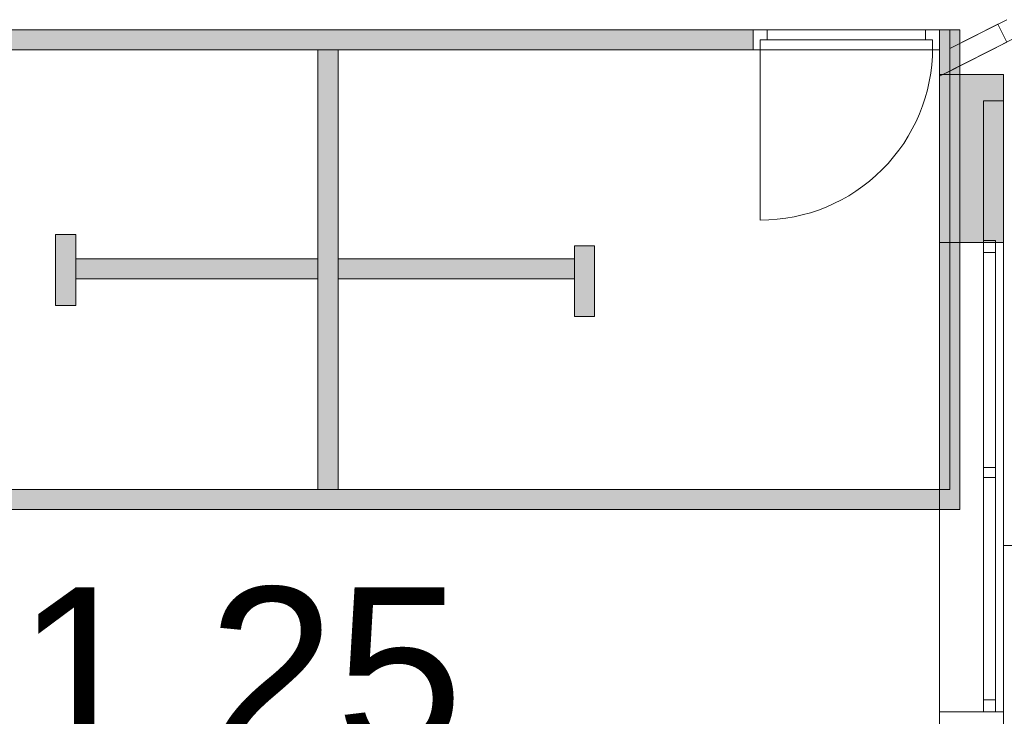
# Model space of a CAD drawing. Header units: inches. Extents: x 15 to 546804, y -66 to 267312.
# Tile 71 of 256: x 446478 to 451385, y 41476 to 44948. Entities that reach past the tile are written whole.
import ezdxf

# ---------------------------------------------------------------- set-up
doc = ezdxf.new("R2010")
doc.units = ezdxf.units.IN
doc.header["$MEASUREMENT"] = 0
doc.layers.add('Binnenwanden', color=2, linetype='Continuous')
doc.styles.add('style1', font='arial.ttf', dxfattribs={"height": 250})

msp = doc.modelspace()

# ---------------------------------------------------------------- hatches: boundary and pattern name
at = {"lineweight": 20}
h = msp.add_hatch(color=7, dxfattribs=at)
h.dxf.hatch_style = 1
h.paths.add_polyline_path([(445859.7, 44798.3), (450133.6, 44798.3), (450133.6, 44898.3), (445859.7, 44898.3)])
h = msp.add_hatch(color=7, dxfattribs=at)
h.dxf.hatch_style = 1
h.paths.add_polyline_path([(451062.6, 44674.5), (451162.6, 44674.5), (451162.6, 44898.3), (451062.6, 44898.3)])
h = msp.add_hatch(color=7, dxfattribs=at)
h.dxf.hatch_style = 1
h.paths.add_polyline_path([(448064.7, 44798.3), (447964.7, 44798.3), (447964.7, 42605.8), (448064.7, 42605.8)])
h.paths.add_polyline_path([(447964.7, 43755.8), (446757.6, 43755.8), (446757.6, 43655.8), (447964.7, 43655.8)])
h.paths.add_polyline_path([(449242.9, 43755.8), (448064.7, 43755.8), (448064.7, 43655.8), (449242.9, 43655.8)])
h.paths.add_polyline_path([(446757.6, 43876.8), (446657.6, 43876.8), (446657.6, 43523.6), (446757.6, 43523.6)])
h.paths.add_polyline_path([(449342.9, 43821.1), (449242.9, 43821.1), (449242.9, 43467.8), (449342.9, 43467.8)])
h = msp.add_hatch(color=7, dxfattribs=at)
h.dxf.hatch_style = 1
h.paths.add_polyline_path([(451062.6, 43837.8), (451380.6, 43837.8), (451380.6, 44674.5), (451062.6, 44674.5)])
h = msp.add_hatch(color=7, dxfattribs=at)
h.dxf.hatch_style = 1
h.paths.add_polyline_path([(451062.6, 42505.8), (451162.6, 42505.8), (451162.6, 43837.8), (451062.6, 43837.8)])
h = msp.add_hatch(color=7, dxfattribs=at)
h.dxf.hatch_style = 1
h.paths.add_polyline_path([(444780.6, 42505.8), (451062.6, 42505.8), (451062.6, 42605.8), (444780.6, 42605.8)])

# ---------------------------------------------------------------- linework, layer by layer
at = {"color": 7, "lineweight": 20}
for p, q in [((451397.4, 44948.1, 0), (451112.5, 44803.6, 0)), ((451396.9, 44947.8, 3700), (451112.5, 44803.6, 3700)), ((450183.5, 44898.3, 2240.5), (445859.7, 44898.3, 2240.5)), ((450183.5, 44898.3, 4940.5), (445859.7, 44898.3, 4940.5)), ((450133.6, 44898.3, 2240.5), (445859.7, 44898.3, 2240.5)), ((450133.6, 44898.3, 4440.5), (450133.6, 44798.3, 4440.5)), ((450133.6, 44898.3, 4940.5), (450133.6, 44798.3, 4940.5)), ((450133.6, 44898.3, 2240.5), (450133.6, 44798.3, 2240.5)), ((450133.6, 44898.3, 4440.5), (450133.6, 44798.3, 4440.5)), ((450133.6, 44898.3, 2240.5), (450133.6, 44798.3, 2240.5)), ((450133.6, 44898.3, 4940.5), (450133.6, 44798.3, 4940.5)), ((450133.6, 44798.3, 2240.5), (450133.6, 44898.3, 2240.5)), ((450183.5, 44898.3, 4940.5), (450183.5, 44898.3, 2240.5)), ((451112.5, 44898.3, 2240.5), (450183.5, 44898.3, 2240.5)), ((450203.6, 44898.3, 4440.5), (450203.6, 44898.3, 4870.5)), ((450203.6, 44898.3, 4870.5), (450992.6, 44898.3, 4870.5)), ((450992.6, 44898.3, 4370.5), (450203.6, 44898.3, 4370.5)), ((450203.6, 44898.3, 4370.5), (450203.6, 44898.3, 2240.5)), ((450203.6, 44898.3, 2240.5), (450203.6, 44848.3, 2240.5)), ((450203.6, 44898.3, 4370.5), (450203.6, 44848.3, 4370.5)), ((451062.6, 44898.3, 4440.5), (450992.6, 44898.3, 4440.5)), ((450992.6, 44898.3, 4870.5), (450992.6, 44898.3, 4440.5)), ((450992.6, 44898.3, 2240.5), (450992.6, 44898.3, 4370.5)), ((450992.6, 44898.3, 2240.5), (451062.6, 44898.3, 2240.5)), ((450992.6, 44898.3, 4370.5), (450992.6, 44848.3, 4370.5)), ((450992.6, 44898.3, 2240.5), (450992.6, 44848.3, 2240.5)), ((451062.6, 44898.3, 4940.5), (451062.6, 44898.3, 4440.5)), ((451062.6, 44898.3, 4440.5), (451062.6, 44798.3, 4440.5)), ((451062.6, 44898.3, 4940.5), (451062.6, 44798.3, 4940.5)), ((451062.6, 44898.3, 2240.5), (451062.6, 44898.3, 4440.5)), ((451062.6, 44898.3, 2240.5), (451062.6, 44798.3, 2240.5)), ((451062.6, 44898.3, 4440.5), (451062.6, 44798.3, 4440.5)), ((451062.6, 44898.3, 2240.5), (451062.6, 44898.3, 4940.5)), ((451062.6, 44898.3, 2240.5), (451062.6, 44798.3, 2240.5)), ((451062.6, 44898.3, 4940.5), (451062.6, 44798.3, 4940.5)), ((451162.6, 44898.3, 0), (451062.6, 44898.3, 0)), ((451062.6, 44898.3, 0), (451062.6, 44674.5, 0)), ((451352.8, 44925.4, 50), (451112.5, 44803.6, 50)), ((451112.5, 44803.6, 3450), (451352.8, 44925.4, 3450)), ((451112.5, 42605.8, 4940.5), (451112.5, 44898.3, 4940.5)), ((451112.5, 42605.8, 2240.5), (451112.5, 44898.3, 2240.5)), ((451112.5, 44898.3, 2240.5), (451112.5, 44898.3, 4940.5)), ((451112.5, 44898.3, 0), (451162.6, 44898.3, 0)), ((451162.6, 44674.5, 0), (451162.6, 44898.3, 0)), ((451352.8, 44925.4, 3450), (451352.8, 44925.4, 50)), ((451352.8, 44925.4, 3450), (451398, 44836.3, 3450)), ((451352.8, 44925.4, 50), (451398, 44836.3, 50)), ((450168.6, 44848.3, 2240.5), (450168.6, 44798.3, 2240.5)), ((450168.6, 44848.3, 4405.5), (450168.6, 44848.3, 2240.5)), ((450203.6, 44848.3, 2240.5), (450168.6, 44848.3, 2240.5)), ((450168.6, 44848.3, 4405.5), (450168.6, 44798.3, 4405.5)), ((450203.6, 44848.3, 4405.5), (450168.6, 44848.3, 4405.5)), ((450168.6, 44848.3, 2240.5), (451027.6, 44848.3, 2240.5)), ((450168.6, 44848.3, 4405.5), (450168.6, 44848.3, 2240.5)), ((451027.6, 44848.3, 4405.5), (450168.6, 44848.3, 4405.5)), ((450168.6, 44848.3, 4405.5), (450168.6, 44808.3, 4405.5)), ((450168.6, 44848.3, 2240.5), (450168.6, 44808.3, 2240.5)), ((450168.6, 44848.3, 2240.5), (450223.3, 44848.3, 2311.3)), ((450223.3, 44848.3, 4299.7), (450168.6, 44848.3, 4370.5)), ((450203.6, 44848.3, 4870.5), (450992.6, 44848.3, 4870.5)), ((450992.6, 44848.3, 4440.5), (450203.6, 44848.3, 4440.5)), ((450203.6, 44848.3, 4440.5), (450203.6, 44848.3, 4870.5)), ((450203.6, 44848.3, 4370.5), (450203.6, 44848.3, 2240.5)), ((450992.6, 44848.3, 4370.5), (450203.6, 44848.3, 4370.5)), ((450992.6, 44848.3, 4405.5), (450203.6, 44848.3, 4405.5)), ((450203.6, 44848.3, 4370.5), (450203.6, 44848.3, 4405.5)), ((450332.9, 44848.3, 4158.1), (450278.1, 44848.3, 4228.9)), ((450278.1, 44848.3, 2382.1), (450332.9, 44848.3, 2452.9)), ((450442.4, 44848.3, 4016.5), (450387.7, 44848.3, 4087.3)), ((450387.7, 44848.3, 2523.7), (450442.4, 44848.3, 2594.5)), ((450552, 44848.3, 3874.9), (450497.2, 44848.3, 3945.7)), ((450497.2, 44848.3, 2665.2), (450552, 44848.3, 2736)), ((450661.5, 44848.3, 3733.4), (450606.8, 44848.3, 3804.2)), ((450606.8, 44848.3, 2806.8), (450661.5, 44848.3, 2877.6)), ((450771.1, 44848.3, 3591.8), (450716.3, 44848.3, 3662.6)), ((450716.3, 44848.3, 2948.4), (450771.1, 44848.3, 3019.2)), ((450880.6, 44848.3, 3450.2), (450825.8, 44848.3, 3521)), ((450825.8, 44848.3, 3090), (450880.6, 44848.3, 3160.8)), ((450990.2, 44848.3, 3308.6), (450935.4, 44848.3, 3379.4)), ((450935.4, 44848.3, 3231.6), (450990.2, 44848.3, 3302.4)), ((450992.6, 44848.3, 4870.5), (450992.6, 44848.3, 4440.5)), ((450992.6, 44848.3, 2240.5), (450992.6, 44848.3, 4370.5)), ((450992.6, 44848.3, 2240.5), (451027.6, 44848.3, 2240.5)), ((450992.6, 44848.3, 4405.5), (451027.6, 44848.3, 4405.5)), ((450992.6, 44848.3, 4370.5), (450992.6, 44848.3, 4405.5)), ((451027.6, 44848.3, 2240.5), (451027.6, 44848.3, 4405.5)), ((451027.6, 44848.3, 2240.5), (451027.6, 44798.3, 2240.5)), ((451027.6, 44848.3, 4405.5), (451027.6, 44798.3, 4405.5)), ((451027.6, 44848.3, 2240.5), (451027.6, 44848.3, 4405.5)), ((451027.6, 44848.3, 4405.5), (451027.6, 44808.3, 4405.5)), ((451027.6, 44848.3, 2240.5), (451027.6, 44808.3, 2240.5)), ((451442.6, 44858.9, 3500), (451062.6, 44666.1, 3500)), ((451442.6, 44858.9, 0), (451062.6, 44666.1, 0)), ((451442.6, 44858.9, 3700), (451062.6, 44666.1, 3700)), ((450183.5, 44798.3, 4940.5), (445859.7, 44798.3, 4940.5)), ((450183.5, 44798.3, 2240.5), (445859.7, 44798.3, 2240.5)), ((445859.7, 44798.3, 2240.5), (450133.6, 44798.3, 2240.5)), ((448064.7, 44798.3, 2240.5), (447964.7, 44798.3, 2240.5)), ((448064.7, 44798.3, 4940.5), (447964.7, 44798.3, 4940.5)), ((447964.7, 44798.3, 4940.5), (447964.7, 42605.8, 4940.5)), ((447964.7, 44798.3, 2240.5), (447964.7, 42605.8, 2240.5)), ((447964.7, 44798.3, 2240.5), (447964.7, 44798.3, 4940.5)), ((448064.7, 42605.8, 2240.5), (448064.7, 44798.3, 2240.5)), ((448064.7, 42605.8, 4940.5), (448064.7, 44798.3, 4940.5)), ((448064.7, 44798.3, 2240.5), (448064.7, 44798.3, 4940.5)), ((450168.6, 44808.3, 4405.5), (450168.6, 44808.3, 2240.5)), ((450168.6, 44808.3, 2240.5), (450168.6, 43949.3, 2240.5)), ((450168.6, 44798.3, 4405.5), (450168.6, 44798.3, 2240.5)), ((451027.6, 44798.3, 4405.5), (450168.6, 44798.3, 4405.5)), ((450183.5, 44798.3, 4940.5), (450183.5, 44798.3, 2240.5)), ((450203.6, 44798.3, 4870.5), (450992.6, 44798.3, 4870.5)), ((450203.6, 44798.3, 4440.5), (450203.6, 44798.3, 4870.5)), ((450992.6, 44798.3, 4870.5), (450992.6, 44798.3, 4440.5)), ((451062.6, 44798.3, 4440.5), (450992.6, 44798.3, 4440.5)), ((451027.6, 44808.3, 2240.5), (451027.6, 44808.3, 4405.5)), ((451027.6, 44798.3, 2240.5), (451062.6, 44798.3, 2240.5)), ((451027.6, 44798.3, 2240.5), (451027.6, 44798.3, 4405.5)), ((451062.6, 44798.3, 4940.5), (451062.6, 44798.3, 4440.5)), ((451062.6, 44798.3, 2240.5), (451062.6, 44798.3, 4440.5)), ((451062.6, 44798.3, 2240.5), (451062.6, 44798.3, 4940.5)), ((451096.2, 44683.2, 3450), (451398, 44836.3, 3450)), ((451398, 44836.3, 50), (451096.2, 44683.2, 50)), ((451398, 44836.3, 50), (451096.2, 44683.2, 50)), ((451096.2, 44683.2, 3450), (451398, 44836.3, 3450)), ((451380.6, 44674.5, -2559.5), (451062.6, 44674.5, -2559.5)), ((451380.6, 44674.5, 1940.5), (451062.6, 44674.5, 1940.5)), ((451062.6, 44674.5, -2559.5), (451062.6, 25037.8, -2559.5)), ((451062.6, 44674.5, 1940.5), (451062.6, 25037.8, 1940.5)), ((451062.6, 44674.5, 1940.5), (451062.6, 44674.5, -2559.5)), ((451062.6, 44674.5, 0), (451162.6, 44674.5, 0)), ((451380.6, 44674.5, 0), (451062.6, 44674.5, 0)), ((451062.6, 44674.5, 0), (451062.6, 43837.8, 0)), ((451096.2, 44683.2, 50), (451096.2, 44683.2, 3450)), ((451096.2, 44683.2, 50), (451096.2, 44683.2, 3450)), ((451380.6, 44674.5, 1940.5), (451380.6, 44674.5, -2559.5)), ((451380.6, 44674.5, -2559.5), (451380.6, 25037.8, -2559.5)), ((451380.6, 44674.5, 1940.5), (451380.6, 25037.8, 1940.5)), ((451380.6, 43837.8, 0), (451380.6, 44674.5, 0)), ((451280.6, 41497.8, 517), (451280.6, 44542.9, 517)), ((451280.6, 44542.9, -1083), (451280.6, 41497.8, -1083)), ((451380.6, 44542.9, -1083), (451280.6, 44542.9, -1083)), ((451280.6, 44542.9, 517), (451280.6, 44542.9, -1083)), ((451380.6, 44542.9, 517), (451280.6, 44542.9, 517)), ((451380.6, 43847.8, 517), (451380.6, 44542.9, 517)), ((451380.6, 44542.9, -1083), (451380.6, 43847.8, -1083)), ((451380.6, 44542.9, 517), (451380.6, 44542.9, -1083)), ((446757.6, 43876.8, 2240.5), (446657.6, 43876.8, 2240.5)), ((446757.6, 43876.8, 4940.5), (446657.6, 43876.8, 4940.5)), ((446657.6, 43876.8, 4940.5), (446657.6, 43523.6, 4940.5)), ((446657.6, 43876.8, 2240.5), (446657.6, 43523.6, 2240.5)), ((446657.6, 43876.8, 2240.5), (446657.6, 43876.8, 4940.5)), ((446757.6, 43523.6, 2240.5), (446757.6, 43876.8, 2240.5)), ((446757.6, 43523.6, 4940.5), (446757.6, 43876.8, 4940.5)), ((446757.6, 43876.8, 2240.5), (446757.6, 43876.8, 4940.5)), ((451280.6, 43822.8, 457), (451280.6, 43872.8, 457)), ((451280.6, 43872.8, -1023), (451280.6, 43822.8, -1023)), ((451280.6, 43872.8, 457), (451280.6, 43872.8, -1023)), ((449342.9, 43821.1, 2240.5), (449242.9, 43821.1, 2240.5)), ((449342.9, 43821.1, 4940.5), (449242.9, 43821.1, 4940.5)), ((449242.9, 43821.1, 4940.5), (449242.9, 43467.8, 4940.5)), ((449242.9, 43821.1, 2240.5), (449242.9, 43467.8, 2240.5)), ((449242.9, 43821.1, 2240.5), (449242.9, 43821.1, 4940.5)), ((449342.9, 43467.8, 2240.5), (449342.9, 43821.1, 2240.5)), ((449342.9, 43467.8, 4940.5), (449342.9, 43821.1, 4940.5)), ((449342.9, 43821.1, 2240.5), (449342.9, 43821.1, 4940.5)), ((451380.6, 43837.8, -1083), (451062.6, 43837.8, -1083)), ((451380.6, 43837.8, 472.6), (451062.6, 43837.8, 472.6)), ((451062.6, 43837.8, -1083), (451062.6, 41497.8, -1083)), ((451062.6, 43837.8, 472.6), (451062.6, 43837.8, -1083)), ((451062.6, 41497.8, 472.6), (451062.6, 43837.8, 472.6)), ((451162.6, 43837.8, 0), (451062.6, 43837.8, 0)), ((451062.6, 43837.8, 0), (451062.6, 42505.8, 0)), ((451062.6, 43837.8, 0), (451380.6, 43837.8, 0)), ((451162.6, 42505.8, 0), (451162.6, 43837.8, 0)), ((451340.6, 43847.8, -1083), (451280.6, 43847.8, -1083)), ((451280.6, 41497.8, -1083), (451280.6, 43847.8, -1083)), ((451280.6, 43847.8, 517), (451280.6, 41497.8, 517)), ((451340.6, 43847.8, 517), (451280.6, 43847.8, 517)), ((451280.6, 43847.8, -1083), (451280.6, 43847.8, 517)), ((451280.6, 43822.8, -1023), (451280.6, 43822.8, 457)), ((451340.6, 41497.8, -1083), (451340.6, 43847.8, -1083)), ((451340.6, 43847.8, 517), (451340.6, 41497.8, 517)), ((451340.6, 43847.8, -1083), (451340.6, 43847.8, 517)), ((451340.6, 43822.8, -1023), (451340.6, 43822.8, 457)), ((451380.6, 41497.8, 517), (451380.6, 43847.8, 517)), ((451380.6, 43847.8, -1083), (451380.6, 43847.8, 517)), ((451380.6, 43847.8, -1083), (451380.6, 41497.8, -1083)), ((451380.6, 43837.8, -1083), (451380.6, 41497.8, -1083)), ((451380.6, 43837.8, 472.6), (451380.6, 43837.8, -1083)), ((451380.6, 41497.8, 472.6), (451380.6, 43837.8, 472.6)), ((451280.6, 43787.8, 457), (451280.6, 43787.8, -1023)), ((451340.6, 43787.8, -1023), (451280.6, 43787.8, -1023)), ((451340.6, 43787.8, 457), (451280.6, 43787.8, 457)), ((451280.6, 43787.8, -1023), (451280.6, 41557.8, -1023)), ((451280.6, 41557.8, 457), (451280.6, 43787.8, 457)), ((451340.6, 43787.8, 457), (451340.6, 43787.8, -1023)), ((451340.6, 43787.8, -1023), (451340.6, 41557.8, -1023)), ((451340.6, 41557.8, 457), (451340.6, 43787.8, 457)), ((446757.6, 43755.8, 2240.5), (446757.6, 43655.8, 2240.5)), ((446757.6, 43755.8, 4940.5), (446757.6, 43655.8, 4940.5)), ((447964.7, 43755.8, 2240.5), (446757.6, 43755.8, 2240.5)), ((447964.7, 43755.8, 4940.5), (446757.6, 43755.8, 4940.5)), ((446757.6, 43755.8, 2240.5), (446757.6, 43755.8, 4940.5)), ((447964.7, 43655.8, 4940.5), (447964.7, 43755.8, 4940.5)), ((447964.7, 43655.8, 2240.5), (447964.7, 43755.8, 2240.5)), ((447964.7, 43755.8, 2240.5), (447964.7, 43755.8, 4940.5)), ((448064.7, 43755.8, 2240.5), (448064.7, 43655.8, 2240.5)), ((448064.7, 43755.8, 4940.5), (448064.7, 43655.8, 4940.5)), ((449242.9, 43755.8, 2240.5), (448064.7, 43755.8, 2240.5)), ((449242.9, 43755.8, 4940.5), (448064.7, 43755.8, 4940.5)), ((448064.7, 43755.8, 2240.5), (448064.7, 43755.8, 4940.5)), ((449242.9, 43655.8, 4940.5), (449242.9, 43755.8, 4940.5)), ((449242.9, 43655.8, 2240.5), (449242.9, 43755.8, 2240.5)), ((449242.9, 43755.8, 2240.5), (449242.9, 43755.8, 4940.5)), ((446757.6, 43655.8, 4940.5), (447964.7, 43655.8, 4940.5)), ((446757.6, 43655.8, 2240.5), (447964.7, 43655.8, 2240.5)), ((446757.6, 43655.8, 2240.5), (446757.6, 43655.8, 4940.5)), ((447964.7, 43655.8, 2240.5), (447964.7, 43655.8, 4940.5)), ((448064.7, 43655.8, 4940.5), (449242.9, 43655.8, 4940.5)), ((448064.7, 43655.8, 2240.5), (449242.9, 43655.8, 2240.5)), ((448064.7, 43655.8, 2240.5), (448064.7, 43655.8, 4940.5)), ((449242.9, 43655.8, 2240.5), (449242.9, 43655.8, 4940.5)), ((446657.6, 43523.6, 4940.5), (446757.6, 43523.6, 4940.5)), ((446657.6, 43523.6, 2240.5), (446757.6, 43523.6, 2240.5)), ((446657.6, 43523.6, 2240.5), (446657.6, 43523.6, 4940.5)), ((446757.6, 43523.6, 2240.5), (446757.6, 43523.6, 4940.5)), ((449242.9, 43467.8, 4940.5), (449342.9, 43467.8, 4940.5)), ((449242.9, 43467.8, 2240.5), (449342.9, 43467.8, 2240.5)), ((449242.9, 43467.8, 2240.5), (449242.9, 43467.8, 4940.5)), ((449342.9, 43467.8, 2240.5), (449342.9, 43467.8, 4940.5)), ((451280.6, 42665.8, 457), (451280.6, 42715.8, 457)), ((451340.6, 42715.8, 457), (451280.6, 42715.8, 457)), ((451340.6, 42715.8, -1023), (451280.6, 42715.8, -1023)), ((451280.6, 42715.8, -1023), (451280.6, 42665.8, -1023)), ((451280.6, 42715.8, 457), (451280.6, 42715.8, -1023)), ((451340.6, 42665.8, 457), (451340.6, 42715.8, 457)), ((451340.6, 42715.8, 457), (451340.6, 42715.8, -1023)), ((451340.6, 42715.8, -1023), (451340.6, 42665.8, -1023)), ((451340.6, 42665.8, 457), (451280.6, 42665.8, 457)), ((451340.6, 42665.8, -1023), (451280.6, 42665.8, -1023)), ((451280.6, 42665.8, -1023), (451280.6, 42665.8, 457)), ((451340.6, 42665.8, -1023), (451340.6, 42665.8, 457)), ((451062.6, 42605.8, 0), (444780.6, 42605.8, 0)), ((444880.6, 42605.8, 4940.5), (451112.5, 42605.8, 4940.5)), ((444880.6, 42605.8, 2240.5), (451112.5, 42605.8, 2240.5)), ((447964.7, 42605.8, 4940.5), (448064.7, 42605.8, 4940.5)), ((447964.7, 42605.8, 2240.5), (448064.7, 42605.8, 2240.5)), ((447964.7, 42605.8, 2240.5), (447964.7, 42605.8, 4940.5)), ((448064.7, 42605.8, 2240.5), (448064.7, 42605.8, 4940.5)), ((451062.6, 42505.8, 0), (451062.6, 42605.8, 0)), ((451112.5, 42605.8, 4940.5), (451112.5, 42605.8, 2240.5)), ((444780.6, 42505.8, 0), (451062.6, 42505.8, 0)), ((444780.6, 42505.8, 0), (451162.6, 42505.8, 0)), ((451062.6, 42505.8, 0), (451162.6, 42505.8, 0)), ((451380.6, 42327.8, 1940.5), (456187, 42327.8, 1940.5)), ((451380.6, 41647.8, 300), (451380.6, 25037.8, 300)), ((451380.6, 41647.8, 300), (451380.6, 41647.8)), ((451380.6, 41647.8), (451380.6, 25037.8)), ((451340.6, 41557.8, -1023), (451280.6, 41557.8, -1023)), ((451340.6, 41557.8, 457), (451280.6, 41557.8, 457)), ((451280.6, 41557.8, -1023), (451280.6, 41557.8, 457)), ((451340.6, 41557.8, -1023), (451340.6, 41557.8, 457)), ((451380.6, 41497.8, 472.6), (451062.6, 41497.8, 472.6)), ((451380.6, 41497.8, -1083), (451062.6, 41497.8, -1083)), ((451062.6, 41497.8, -1083), (451062.6, 41497.8, 472.6)), ((451280.6, 41497.8, -1083), (451280.6, 41497.8, 517)), ((451380.6, 41497.8, 517), (451280.6, 41497.8, 517)), ((451380.6, 41497.8, -1083), (451280.6, 41497.8, -1083)), ((451340.6, 41497.8, -1083), (451280.6, 41497.8, -1083)), ((451340.6, 41497.8, 517), (451280.6, 41497.8, 517)), ((451280.6, 41497.8, 517), (451280.6, 41497.8, -1083)), ((451340.6, 41497.8, 517), (451340.6, 41497.8, -1083)), ((451380.6, 41497.8, -1083), (451380.6, 41497.8, 517)), ((451380.6, 41497.8, -1083), (451380.6, 41497.8, 472.6))]:
    msp.add_line(p, q, dxfattribs=at)
at = {"color": 7, "lineweight": 20, "extrusion": (-1.21116e-11, -1.6368e-18, -1)}
msp.add_ellipse((450168.6, 44808.3, 2240.5), major_axis=(0, 859.5), ratio=0.999391, start_param=1.570796, end_param=3.141593, dxfattribs=at)
at = {"color": 7, "lineweight": 20}
for points, invisible_edges in [([(451397.4, 44948.1, 3500), (451352.8, 44925.4, 50), (451397.4, 44948.1, 0)], 3), ([(451397.4, 44948.1, 3700), (451352.8, 44925.4, 50), (451397.4, 44948.1, 3500)], 3), ([(451396.9, 44947.8, 3700), (451352.8, 44925.4, 50), (451397.4, 44948.1, 3700)], 3), ([(451352.8, 44925.4, 50), (451396.9, 44947.8, 3700), (451352.8, 44925.4, 3450)], 3), ([(450183.5, 44898.3, 2240.5), (445859.7, 44798.3, 2240.5), (445859.7, 44898.3, 2240.5)], 1), ([(445859.7, 44898.3, 2240.5), (450183.5, 44898.3, 4940.5), (450183.5, 44898.3, 2240.5)], 1), ([(450183.5, 44898.3, 4940.5), (445859.7, 44898.3, 2240.5), (445859.7, 44898.3, 4940.5)], 1), ([(450183.5, 44798.3, 4940.5), (445859.7, 44898.3, 4940.5), (445859.7, 44798.3, 4940.5)], 1), ([(450133.6, 44898.3, 4940.5), (450083.5, 44798.3, 4940.5), (450133.6, 44798.3, 4940.5)], 1), ([(450083.5, 44798.3, 2240.5), (450133.6, 44898.3, 2240.5), (450133.6, 44798.3, 2240.5)], 1), ([(450133.6, 44898.3, 2240.5), (450133.6, 44798.3, 4940.5), (450133.6, 44798.3, 2240.5)], 1), ([(450133.6, 44798.3, 4940.5), (450133.6, 44898.3, 2240.5), (450133.6, 44898.3, 4940.5)], 1), ([(450133.6, 44798.3, 2240.5), (450133.6, 44898.3, 4440.5), (450133.6, 44898.3, 2240.5)], 1), ([(450133.6, 44898.3, 4440.5), (450133.6, 44798.3, 2240.5), (450133.6, 44798.3, 4440.5)], 1), ([(450133.6, 44898.3, 4440.5), (451062.6, 44798.3, 4440.5), (451062.6, 44898.3, 4440.5)], 1), ([(451062.6, 44798.3, 4440.5), (450133.6, 44898.3, 4440.5), (450133.6, 44798.3, 4440.5)], 1), ([(450203.6, 44898.3, 2240.5), (450168.6, 44848.3, 2240.5), (450133.6, 44898.3, 2240.5)], 3), ([(450133.6, 44898.3, 2240.5), (450168.6, 44848.3, 2240.5), (450133.6, 44798.3, 2240.5)], 3), ([(451062.6, 44898.3, 4940.5), (450133.6, 44798.3, 4940.5), (451062.6, 44798.3, 4940.5)], 1), ([(450133.6, 44798.3, 4940.5), (451062.6, 44898.3, 4940.5), (450133.6, 44898.3, 4940.5)], 1), ([(450133.6, 44798.3, 4440.5), (450133.6, 44898.3, 4940.5), (450133.6, 44898.3, 4440.5)], 1), ([(450133.6, 44898.3, 4940.5), (450133.6, 44798.3, 4440.5), (450133.6, 44798.3, 4940.5)], 1), ([(450168.6, 44848.3, 2240.5), (450203.6, 44898.3, 2240.5), (450203.6, 44848.3, 2240.5)], 1), ([(450203.6, 44898.3, 4370.5), (450203.6, 44848.3, 2240.5), (450203.6, 44898.3, 2240.5)], 1), ([(450203.6, 44848.3, 2240.5), (450203.6, 44898.3, 4370.5), (450203.6, 44848.3, 4370.5)], 1), ([(450203.6, 44848.3, 4370.5), (450992.6, 44898.3, 4370.5), (450992.6, 44848.3, 4370.5)], 1), ([(450992.6, 44898.3, 4370.5), (450203.6, 44848.3, 4370.5), (450203.6, 44898.3, 4370.5)], 1), ([(450992.6, 44848.3, 2240.5), (450992.6, 44898.3, 4370.5), (450992.6, 44898.3, 2240.5)], 1), ([(450992.6, 44898.3, 4370.5), (450992.6, 44848.3, 2240.5), (450992.6, 44848.3, 4370.5)], 1), ([(451062.6, 44898.3, 2240.5), (451027.6, 44848.3, 2240.5), (450992.6, 44898.3, 2240.5)], 3), ([(450992.6, 44898.3, 2240.5), (451027.6, 44848.3, 2240.5), (450992.6, 44848.3, 2240.5)], 1), ([(451027.6, 44798.3, 2240.5), (451062.6, 44898.3, 2240.5), (451062.6, 44798.3, 2240.5)], 1), ([(451062.6, 44898.3, 2240.5), (451027.6, 44798.3, 2240.5), (451027.6, 44848.3, 2240.5)], 13), ([(451062.6, 42605.8, 2713.1), (451062.6, 44898.3, 5413.1), (451062.6, 44898.3, 2713.1)], 1), ([(451062.6, 44898.3, 4940.5), (451062.6, 44798.3, 2240.5), (451062.6, 44798.3, 4940.5)], 1), ([(451062.6, 44798.3, 2240.5), (451062.6, 44898.3, 4940.5), (451062.6, 44898.3, 2240.5)], 1), ([(451062.6, 44898.3, 4440.5), (451062.6, 44798.3, 2240.5), (451062.6, 44898.3, 2240.5)], 1), ([(451062.6, 44798.3, 2240.5), (451062.6, 44898.3, 4440.5), (451062.6, 44798.3, 4440.5)], 1), ([(451062.6, 44798.3, 4940.5), (451062.6, 44898.3, 4440.5), (451062.6, 44898.3, 4940.5)], 1), ([(451062.6, 44898.3, 4440.5), (451062.6, 44798.3, 4940.5), (451062.6, 44798.3, 4440.5)], 1), ([(451398, 44836.3, 3450), (451352.8, 44925.4, 3450), (451096.2, 44683.2, 3450)], 2), ([(451398, 44836.3, 50), (451096.2, 44683.2, 50), (451352.8, 44925.4, 50)], 2), ([(451112.5, 42605.8, 4940.5), (451212.5, 42505.8, 4940.5), (451112.5, 44898.3, 4940.5)], 3), ([(451112.5, 44898.3, 4940.5), (451112.5, 42605.8, 2240.5), (451112.5, 42605.8, 4940.5)], 1), ([(451162.6, 42505.8, 5413.1), (451162.6, 44898.3, 2713.1), (451162.6, 44898.3, 5413.1)], 1), ([(451398, 44836.3, 50), (451352.8, 44925.4, 50), (451398, 44836.3, 3450)], 2), ([(451352.8, 44925.4, 3450), (451398, 44836.3, 3450), (451352.8, 44925.4, 50)], 2), ([(450133.6, 44798.3, 2240.5), (450168.6, 44848.3, 2240.5), (450168.6, 44798.3, 2240.5)], 1), ([(450168.6, 44808.3, 2240.5), (450168.6, 44848.3, 4405.5), (450168.6, 44848.3, 2240.5)], 1), ([(450168.6, 44848.3, 4405.5), (450168.6, 44808.3, 2240.5), (450168.6, 44808.3, 4405.5)], 1), ([(450168.6, 44848.3, 4405.5), (451027.6, 44848.3, 2240.5), (450168.6, 44848.3, 2240.5)], 1), ([(451027.6, 44848.3, 2240.5), (450168.6, 44848.3, 4405.5), (451027.6, 44848.3, 4405.5)], 1), ([(450203.6, 44848.3, 4370.5), (450168.6, 44848.3, 2240.5), (450203.6, 44848.3, 2240.5)], 1), ([(450168.6, 44848.3, 2240.5), (450203.6, 44848.3, 4370.5), (450168.6, 44848.3, 4405.5)], 3), ([(450168.6, 44848.3, 4405.5), (450203.6, 44848.3, 4370.5), (450203.6, 44848.3, 4405.5)], 1), ([(450168.6, 44848.3, 4405.5), (450168.6, 44798.3, 2240.5), (450168.6, 44848.3, 2240.5)], 1), ([(450168.6, 44798.3, 2240.5), (450168.6, 44848.3, 4405.5), (450168.6, 44798.3, 4405.5)], 1), ([(450168.6, 44798.3, 4405.5), (451027.6, 44848.3, 4405.5), (451027.6, 44798.3, 4405.5)], 1), ([(451027.6, 44848.3, 4405.5), (450168.6, 44798.3, 4405.5), (450992.6, 44848.3, 4405.5)], 3), ([(450992.6, 44848.3, 4405.5), (450168.6, 44798.3, 4405.5), (450203.6, 44848.3, 4405.5)], 3), ([(450203.6, 44848.3, 4405.5), (450168.6, 44798.3, 4405.5), (450168.6, 44848.3, 4405.5)], 1), ([(450992.6, 44848.3, 4405.5), (450203.6, 44848.3, 4370.5), (450992.6, 44848.3, 4370.5)], 1), ([(450203.6, 44848.3, 4370.5), (450992.6, 44848.3, 4405.5), (450203.6, 44848.3, 4405.5)], 1), ([(450203.6, 44848.3, 4870.5), (450992.6, 44848.3, 4440.5), (450203.6, 44848.3, 4440.5)], 1), ([(450992.6, 44848.3, 4440.5), (450203.6, 44848.3, 4870.5), (450992.6, 44848.3, 4870.5)], 1), ([(451027.6, 44848.3, 4405.5), (450992.6, 44848.3, 2240.5), (451027.6, 44848.3, 2240.5)], 1), ([(450992.6, 44848.3, 2240.5), (451027.6, 44848.3, 4405.5), (450992.6, 44848.3, 4370.5)], 3), ([(450992.6, 44848.3, 4370.5), (451027.6, 44848.3, 4405.5), (450992.6, 44848.3, 4405.5)], 1), ([(451027.6, 44808.3, 4405.5), (451027.6, 44848.3, 2240.5), (451027.6, 44848.3, 4405.5)], 1), ([(451027.6, 44848.3, 2240.5), (451027.6, 44808.3, 4405.5), (451027.6, 44808.3, 2240.5)], 1), ([(451027.6, 44798.3, 2240.5), (451027.6, 44848.3, 4405.5), (451027.6, 44848.3, 2240.5)], 1), ([(451027.6, 44848.3, 4405.5), (451027.6, 44798.3, 2240.5), (451027.6, 44798.3, 4405.5)], 1), ([(450183.5, 44798.3, 4940.5), (445859.7, 44798.3, 2240.5), (450183.5, 44798.3, 2240.5)], 1), ([(445859.7, 44798.3, 2240.5), (450183.5, 44798.3, 4940.5), (445859.7, 44798.3, 4940.5)], 1), ([(447964.7, 44798.3, 4940.5), (448064.7, 44798.3, 2240.5), (447964.7, 44798.3, 2240.5)], 1), ([(448064.7, 44798.3, 2240.5), (447964.7, 44798.3, 4940.5), (448064.7, 44798.3, 4940.5)], 1), ([(447964.7, 44798.3, 4940.5), (447964.7, 42605.8, 2240.5), (447964.7, 42605.8, 4940.5)], 1), ([(447964.7, 42605.8, 2240.5), (447964.7, 44798.3, 4940.5), (447964.7, 44798.3, 2240.5)], 1), ([(448064.7, 42605.8, 4940.5), (447964.7, 44798.3, 4940.5), (447964.7, 42605.8, 4940.5)], 1), ([(447964.7, 44798.3, 4940.5), (448064.7, 42605.8, 4940.5), (448064.7, 44798.3, 4940.5)], 1), ([(448064.7, 44798.3, 2240.5), (447964.7, 42605.8, 2240.5), (447964.7, 44798.3, 2240.5)], 1), ([(447964.7, 42605.8, 2240.5), (448064.7, 44798.3, 2240.5), (448064.7, 42605.8, 2240.5)], 1), ([(448064.7, 44798.3, 2240.5), (448064.7, 42605.8, 4940.5), (448064.7, 42605.8, 2240.5)], 1), ([(448064.7, 42605.8, 4940.5), (448064.7, 44798.3, 2240.5), (448064.7, 44798.3, 4940.5)], 1), ([(451096.2, 44683.2, 3450), (451051.6, 44660.5, 3500), (451398, 44836.3, 3450)], 3), ([(451096.2, 44683.2, 50), (451398, 44836.3, 50), (451051.6, 44660.5, 0)], 14), ([(451398, 44836.3, 3450), (451398, 44836.3, 50), (451096.2, 44683.2, 3450)], 2), ([(451096.2, 44683.2, 50), (451096.2, 44683.2, 3450), (451398, 44836.3, 50)], 2), ([(451096.2, 44683.2, 50), (451051.6, 44660.5, 3500), (451096.2, 44683.2, 3450)], 3), ([(451062.6, 25037.8, -2559.5), (451380.6, 44674.5, -2559.5), (451380.6, 25037.8, -2559.5)], 1), ([(451380.6, 44674.5, -2559.5), (451062.6, 25037.8, -2559.5), (451062.6, 44674.5, -2559.5)], 1), ([(451062.6, 44674.5, 1940.5), (451380.6, 25037.8, 1940.5), (451380.6, 44674.5, 1940.5)], 1), ([(451380.6, 25037.8, 1940.5), (451062.6, 44674.5, 1940.5), (451062.6, 25037.8, 1940.5)], 1), ([(451062.6, 44674.5, -2559.5), (451062.6, 43837.8, -1083), (451062.6, 44674.5, 1940.5)], 3), ([(451062.6, 43837.8, -1083), (451062.6, 44674.5, -2559.5), (451062.6, 25037.8, -2559.5)], 13), ([(451062.6, 44674.5, 1940.5), (451062.6, 43837.8, 472.6), (451062.6, 25037.8, 1940.5)], 3), ([(451062.6, 43837.8, 472.6), (451062.6, 44674.5, 1940.5), (451062.6, 43837.8, -1083)], 3), ([(451062.6, 44674.5, 1940.5), (451380.6, 44674.5, -2559.5), (451062.6, 44674.5, -2559.5)], 1), ([(451380.6, 44674.5, -2559.5), (451062.6, 44674.5, 1940.5), (451380.6, 44674.5, 1940.5)], 1), ([(451380.6, 44674.5, 1940.5), (451380.6, 43837.8, 472.6), (451380.6, 44674.5, -2559.5)], 3), ([(451380.6, 43837.8, 472.6), (451380.6, 44674.5, 1940.5), (451380.6, 25037.8, 1940.5)], 13), ([(451380.6, 44674.5, -2559.5), (451380.6, 43837.8, -1083), (451380.6, 25037.8, -2559.5)], 3), ([(451380.6, 43837.8, -1083), (451380.6, 44674.5, -2559.5), (451380.6, 43837.8, 472.6)], 3), ([(451280.6, 44542.9, -1083), (451280.6, 44542.9, 517), (451280.6, 41497.8, -1083)], 2), ([(451280.6, 41497.8, 517), (451280.6, 41497.8, -1083), (451280.6, 44542.9, 517)], 2), ([(451280.6, 41497.8, 517), (451280.6, 44542.9, 517), (451380.6, 41497.8, 517)], 2), ([(451380.6, 44542.9, 517), (451380.6, 41497.8, 517), (451280.6, 44542.9, 517)], 3), ([(451280.6, 44542.9, -1083), (451280.6, 41497.8, -1083), (451380.6, 44542.9, -1083)], 2), ([(451380.6, 41497.8, -1083), (451380.6, 44542.9, -1083), (451280.6, 41497.8, -1083)], 3), ([(451280.6, 44542.9, -1083), (451380.6, 44542.9, -1083), (451280.6, 44542.9, 517)], 2), ([(451380.6, 44542.9, 517), (451280.6, 44542.9, 517), (451380.6, 44542.9, -1083)], 2), ([(451380.6, 43847.8, 517), (451380.6, 41497.8, 517), (451380.6, 44542.9, 517)], 2), ([(451380.6, 43847.8, -1083), (451380.6, 44542.9, -1083), (451380.6, 41497.8, -1083)], 2), ([(451380.6, 44542.9, -1083), (451380.6, 44542.9, 517), (451380.6, 43847.8, -1083)], 2), ([(451380.6, 43847.8, 517), (451380.6, 43847.8, -1083), (451380.6, 44542.9, 517)], 2), ([(446657.6, 43876.8, 4940.5), (446757.6, 43876.8, 2240.5), (446657.6, 43876.8, 2240.5)], 1), ([(446757.6, 43876.8, 2240.5), (446657.6, 43876.8, 4940.5), (446757.6, 43876.8, 4940.5)], 1), ([(446657.6, 43876.8, 4940.5), (446657.6, 43523.6, 2240.5), (446657.6, 43523.6, 4940.5)], 1), ([(446657.6, 43523.6, 2240.5), (446657.6, 43876.8, 4940.5), (446657.6, 43876.8, 2240.5)], 1), ([(446757.6, 43523.6, 4940.5), (446657.6, 43876.8, 4940.5), (446657.6, 43523.6, 4940.5)], 1), ([(446657.6, 43876.8, 4940.5), (446757.6, 43523.6, 4940.5), (446757.6, 43876.8, 4940.5)], 1), ([(446757.6, 43876.8, 2240.5), (446657.6, 43523.6, 2240.5), (446657.6, 43876.8, 2240.5)], 1), ([(446657.6, 43523.6, 2240.5), (446757.6, 43876.8, 2240.5), (446757.6, 43523.6, 2240.5)], 1), ([(446757.6, 43876.8, 2240.5), (446757.6, 43523.6, 4940.5), (446757.6, 43523.6, 2240.5)], 1), ([(446757.6, 43523.6, 4940.5), (446757.6, 43876.8, 2240.5), (446757.6, 43876.8, 4940.5)], 1), ([(451280.6, 43822.8, -1023), (451280.6, 43822.8, 457), (451280.6, 43872.8, -1023)], 2), ([(451280.6, 43872.8, 457), (451280.6, 43872.8, -1023), (451280.6, 43822.8, 457)], 2), ([(449242.9, 43821.1, 4940.5), (449342.9, 43821.1, 2240.5), (449242.9, 43821.1, 2240.5)], 1), ([(449342.9, 43821.1, 2240.5), (449242.9, 43821.1, 4940.5), (449342.9, 43821.1, 4940.5)], 1), ([(449242.9, 43821.1, 4940.5), (449242.9, 43467.8, 2240.5), (449242.9, 43467.8, 4940.5)], 1), ([(449242.9, 43467.8, 2240.5), (449242.9, 43821.1, 4940.5), (449242.9, 43821.1, 2240.5)], 1), ([(449342.9, 43467.8, 4940.5), (449242.9, 43821.1, 4940.5), (449242.9, 43467.8, 4940.5)], 1), ([(449242.9, 43821.1, 4940.5), (449342.9, 43467.8, 4940.5), (449342.9, 43821.1, 4940.5)], 1), ([(449342.9, 43821.1, 2240.5), (449242.9, 43467.8, 2240.5), (449242.9, 43821.1, 2240.5)], 1), ([(449242.9, 43467.8, 2240.5), (449342.9, 43821.1, 2240.5), (449342.9, 43467.8, 2240.5)], 1), ([(449342.9, 43821.1, 2240.5), (449342.9, 43467.8, 4940.5), (449342.9, 43467.8, 2240.5)], 1), ([(449342.9, 43467.8, 4940.5), (449342.9, 43821.1, 2240.5), (449342.9, 43821.1, 4940.5)], 1), ([(451062.6, 43837.8, -1083), (451380.6, 41497.8, -1083), (451380.6, 43837.8, -1083)], 1), ([(451380.6, 41497.8, -1083), (451062.6, 43837.8, -1083), (451062.6, 41497.8, -1083)], 1), ([(451380.6, 43837.8, 472.6), (451062.6, 43837.8, -1083), (451380.6, 43837.8, -1083)], 1), ([(451062.6, 43837.8, -1083), (451380.6, 43837.8, 472.6), (451062.6, 43837.8, 472.6)], 1), ([(451062.6, 41497.8, 472.6), (451380.6, 43837.8, 472.6), (451380.6, 41497.8, 472.6)], 1), ([(451380.6, 43837.8, 472.6), (451062.6, 41497.8, 472.6), (451062.6, 43837.8, 472.6)], 1), ([(451062.6, 43837.8, -1083), (451062.6, 25037.8, -2559.5), (451062.6, 41497.8, -1083)], 3), ([(451062.6, 25037.8, 1940.5), (451062.6, 43837.8, 472.6), (451062.6, 41497.8, 472.6)], 13), ([(451340.6, 41497.8, 517), (451340.6, 43847.8, 517), (451280.6, 41497.8, 517)], 2), ([(451280.6, 43847.8, 517), (451280.6, 41497.8, 517), (451340.6, 43847.8, 517)], 2), ([(451280.6, 43847.8, -1083), (451280.6, 41497.8, -1083), (451280.6, 41557.8, -1023)], 14), ([(451280.6, 43787.8, -1023), (451280.6, 43847.8, -1083), (451280.6, 41557.8, -1023)], 3), ([(451280.6, 43787.8, 457), (451280.6, 43847.8, -1083), (451280.6, 43787.8, -1023)], 3), ([(451280.6, 43847.8, 517), (451280.6, 41557.8, 457), (451280.6, 41497.8, 517)], 3), ([(451280.6, 43787.8, 457), (451280.6, 41557.8, 457), (451280.6, 43847.8, 517)], 14), ([(451280.6, 43847.8, -1083), (451280.6, 43787.8, 457), (451280.6, 43847.8, 517)], 3), ([(451340.6, 43847.8, -1083), (451280.6, 43847.8, -1083), (451340.6, 43847.8, 517)], 2), ([(451280.6, 43847.8, 517), (451340.6, 43847.8, 517), (451280.6, 43847.8, -1083)], 2), ([(451340.6, 43847.8, 517), (451340.6, 41497.8, 517), (451340.6, 41557.8, 457)], 14), ([(451340.6, 43787.8, 457), (451340.6, 43847.8, 517), (451340.6, 41557.8, 457)], 3), ([(451340.6, 43787.8, -1023), (451340.6, 43847.8, 517), (451340.6, 43787.8, 457)], 3), ([(451340.6, 43847.8, -1083), (451340.6, 41557.8, -1023), (451340.6, 41497.8, -1083)], 3), ([(451340.6, 43787.8, -1023), (451340.6, 41557.8, -1023), (451340.6, 43847.8, -1083)], 14), ([(451340.6, 43847.8, 517), (451340.6, 43787.8, -1023), (451340.6, 43847.8, -1083)], 3), ([(451380.6, 43837.8, 472.6), (451380.6, 25037.8, 1940.5), (451380.6, 41497.8, 472.6)], 3), ([(451380.6, 25037.8, -2559.5), (451380.6, 43837.8, -1083), (451380.6, 41497.8, -1083)], 13), ([(451340.6, 41557.8, -1023), (451340.6, 43787.8, -1023), (451280.6, 41557.8, -1023)], 2), ([(451280.6, 43787.8, -1023), (451280.6, 41557.8, -1023), (451340.6, 43787.8, -1023)], 2), ([(451340.6, 43787.8, 457), (451340.6, 41557.8, 457), (451280.6, 43787.8, 457)], 2), ([(451280.6, 41557.8, 457), (451280.6, 43787.8, 457), (451340.6, 41557.8, 457)], 2), ([(451280.6, 43787.8, -1023), (451340.6, 43787.8, -1023), (451280.6, 43787.8, 457)], 2), ([(451340.6, 43787.8, 457), (451280.6, 43787.8, 457), (451340.6, 43787.8, -1023)], 2), ([(446757.6, 43655.8, 4940.5), (446757.6, 43755.8, 2240.5), (446757.6, 43655.8, 2240.5)], 1), ([(446757.6, 43755.8, 2240.5), (446757.6, 43655.8, 4940.5), (446757.6, 43755.8, 4940.5)], 1), ([(446757.6, 43755.8, 2240.5), (447964.7, 43755.8, 4940.5), (447964.7, 43755.8, 2240.5)], 1), ([(447964.7, 43755.8, 4940.5), (446757.6, 43755.8, 2240.5), (446757.6, 43755.8, 4940.5)], 1), ([(447964.7, 43755.8, 4940.5), (446757.6, 43655.8, 4940.5), (447964.7, 43655.8, 4940.5)], 1), ([(446757.6, 43655.8, 4940.5), (447964.7, 43755.8, 4940.5), (446757.6, 43755.8, 4940.5)], 1), ([(446757.6, 43755.8, 2240.5), (447964.7, 43655.8, 2240.5), (446757.6, 43655.8, 2240.5)], 1), ([(447964.7, 43655.8, 2240.5), (446757.6, 43755.8, 2240.5), (447964.7, 43755.8, 2240.5)], 1), ([(447964.7, 43755.8, 4940.5), (447964.7, 43655.8, 2240.5), (447964.7, 43755.8, 2240.5)], 1), ([(447964.7, 43655.8, 2240.5), (447964.7, 43755.8, 4940.5), (447964.7, 43655.8, 4940.5)], 1), ([(448064.7, 43655.8, 4940.5), (448064.7, 43755.8, 2240.5), (448064.7, 43655.8, 2240.5)], 1), ([(448064.7, 43755.8, 2240.5), (448064.7, 43655.8, 4940.5), (448064.7, 43755.8, 4940.5)], 1), ([(448064.7, 43755.8, 2240.5), (449242.9, 43755.8, 4940.5), (449242.9, 43755.8, 2240.5)], 1), ([(449242.9, 43755.8, 4940.5), (448064.7, 43755.8, 2240.5), (448064.7, 43755.8, 4940.5)], 1), ([(449242.9, 43755.8, 4940.5), (448064.7, 43655.8, 4940.5), (449242.9, 43655.8, 4940.5)], 1), ([(448064.7, 43655.8, 4940.5), (449242.9, 43755.8, 4940.5), (448064.7, 43755.8, 4940.5)], 1), ([(448064.7, 43755.8, 2240.5), (449242.9, 43655.8, 2240.5), (448064.7, 43655.8, 2240.5)], 1), ([(449242.9, 43655.8, 2240.5), (448064.7, 43755.8, 2240.5), (449242.9, 43755.8, 2240.5)], 1), ([(449242.9, 43755.8, 4940.5), (449242.9, 43655.8, 2240.5), (449242.9, 43755.8, 2240.5)], 1), ([(449242.9, 43655.8, 2240.5), (449242.9, 43755.8, 4940.5), (449242.9, 43655.8, 4940.5)], 1), ([(446757.6, 43655.8, 4940.5), (447964.7, 43655.8, 2240.5), (447964.7, 43655.8, 4940.5)], 1), ([(447964.7, 43655.8, 2240.5), (446757.6, 43655.8, 4940.5), (446757.6, 43655.8, 2240.5)], 1), ([(448064.7, 43655.8, 4940.5), (449242.9, 43655.8, 2240.5), (449242.9, 43655.8, 4940.5)], 1), ([(449242.9, 43655.8, 2240.5), (448064.7, 43655.8, 4940.5), (448064.7, 43655.8, 2240.5)], 1), ([(446757.6, 43523.6, 4940.5), (446657.6, 43523.6, 2240.5), (446757.6, 43523.6, 2240.5)], 1), ([(446657.6, 43523.6, 2240.5), (446757.6, 43523.6, 4940.5), (446657.6, 43523.6, 4940.5)], 1), ([(449342.9, 43467.8, 4940.5), (449242.9, 43467.8, 2240.5), (449342.9, 43467.8, 2240.5)], 1), ([(449242.9, 43467.8, 2240.5), (449342.9, 43467.8, 4940.5), (449242.9, 43467.8, 4940.5)], 1), ([(451280.6, 42665.8, -1023), (451280.6, 42665.8, 457), (451280.6, 42715.8, -1023)], 2), ([(451280.6, 42715.8, 457), (451280.6, 42715.8, -1023), (451280.6, 42665.8, 457)], 2), ([(451340.6, 42715.8, -1023), (451280.6, 42715.8, -1023), (451340.6, 42715.8, 457)], 2), ([(451280.6, 42715.8, 457), (451340.6, 42715.8, 457), (451280.6, 42715.8, -1023)], 2), ([(451340.6, 42715.8, -1023), (451340.6, 42665.8, -1023), (451280.6, 42715.8, -1023)], 2), ([(451280.6, 42665.8, -1023), (451280.6, 42715.8, -1023), (451340.6, 42665.8, -1023)], 2), ([(451340.6, 42665.8, 457), (451340.6, 42715.8, 457), (451280.6, 42665.8, 457)], 2), ([(451280.6, 42715.8, 457), (451280.6, 42665.8, 457), (451340.6, 42715.8, 457)], 2), ([(451340.6, 42665.8, 457), (451340.6, 42665.8, -1023), (451340.6, 42715.8, 457)], 2), ([(451340.6, 42715.8, -1023), (451340.6, 42715.8, 457), (451340.6, 42665.8, -1023)], 2), ([(451280.6, 42665.8, -1023), (451340.6, 42665.8, -1023), (451280.6, 42665.8, 457)], 2), ([(451340.6, 42665.8, 457), (451280.6, 42665.8, 457), (451340.6, 42665.8, -1023)], 2), ([(444880.6, 42605.8, 4940.5), (451212.5, 42505.8, 4940.5), (451112.5, 42605.8, 4940.5)], 3), ([(451212.5, 42505.8, 2240.5), (444880.6, 42605.8, 2240.5), (451112.5, 42605.8, 2240.5)], 13), ([(444880.6, 42605.8, 4940.5), (451112.5, 42605.8, 2240.5), (444880.6, 42605.8, 2240.5)], 1), ([(451112.5, 42605.8, 2240.5), (444880.6, 42605.8, 4940.5), (451112.5, 42605.8, 4940.5)], 1), ([(448064.7, 42605.8, 4940.5), (447964.7, 42605.8, 2240.5), (448064.7, 42605.8, 2240.5)], 1), ([(447964.7, 42605.8, 2240.5), (448064.7, 42605.8, 4940.5), (447964.7, 42605.8, 4940.5)], 1), ([(451380.6, 41647.8), (451380.6, 25037.8, 300), (451380.6, 25037.8)], 1), ([(451380.6, 25037.8, 300), (451380.6, 41647.8), (451380.6, 41647.8, 300)], 1), ([(451280.6, 41497.8, 517), (451280.6, 41557.8, -1023), (451280.6, 41497.8, -1083)], 3), ([(451280.6, 41557.8, -1023), (451280.6, 41497.8, 517), (451280.6, 41557.8, 457)], 3), ([(451340.6, 41557.8, -1023), (451280.6, 41557.8, -1023), (451340.6, 41557.8, 457)], 2), ([(451280.6, 41557.8, 457), (451340.6, 41557.8, 457), (451280.6, 41557.8, -1023)], 2), ([(451340.6, 41497.8, -1083), (451340.6, 41557.8, 457), (451340.6, 41497.8, 517)], 3), ([(451340.6, 41557.8, 457), (451340.6, 41497.8, -1083), (451340.6, 41557.8, -1023)], 3), ([(451062.6, 41497.8, -1083), (451062.6, 38997.8, -1083), (451062.6, 41497.8, 472.6)], 3), ([(451062.6, 38997.8, 487), (451062.6, 41497.8, 472.6), (451062.6, 38997.8, -1083)], 3), ([(451062.6, 41497.8, 472.6), (451380.6, 41497.8, -1083), (451062.6, 41497.8, -1083)], 1), ([(451380.6, 41497.8, -1083), (451062.6, 41497.8, 472.6), (451380.6, 41497.8, 472.6)], 1), ([(451380.6, 41497.8, -1083), (451280.6, 41497.8, -1083), (451380.6, 41497.8, 517)], 2), ([(451280.6, 41497.8, 517), (451380.6, 41497.8, 517), (451280.6, 41497.8, -1083)], 2), ([(451280.6, 41497.8, -1083), (451340.6, 41497.8, -1083), (451280.6, 41497.8, 517)], 2), ([(451340.6, 41497.8, 517), (451280.6, 41497.8, 517), (451340.6, 41497.8, -1083)], 2), ([(451380.6, 41497.8, 472.6), (451380.6, 38997.8, 487), (451380.6, 41497.8, -1083)], 3), ([(451380.6, 38997.8, -1083), (451380.6, 41497.8, -1083), (451380.6, 38997.8, 487)], 3)]:
    msp.add_3dface(points, dxfattribs=dict(at, invisible_edges=invisible_edges))

# ---------------------------------------------------------------- texts
at = {"layer": 'Binnenwanden', "color": 7, "linetype": 'Continuous', "style": 'style1'}
msp.add_text('1.25', height=819, dxfattribs=at).set_placement((446461.9, 41299.8, -150))

doc.saveas('drawing.dxf')
